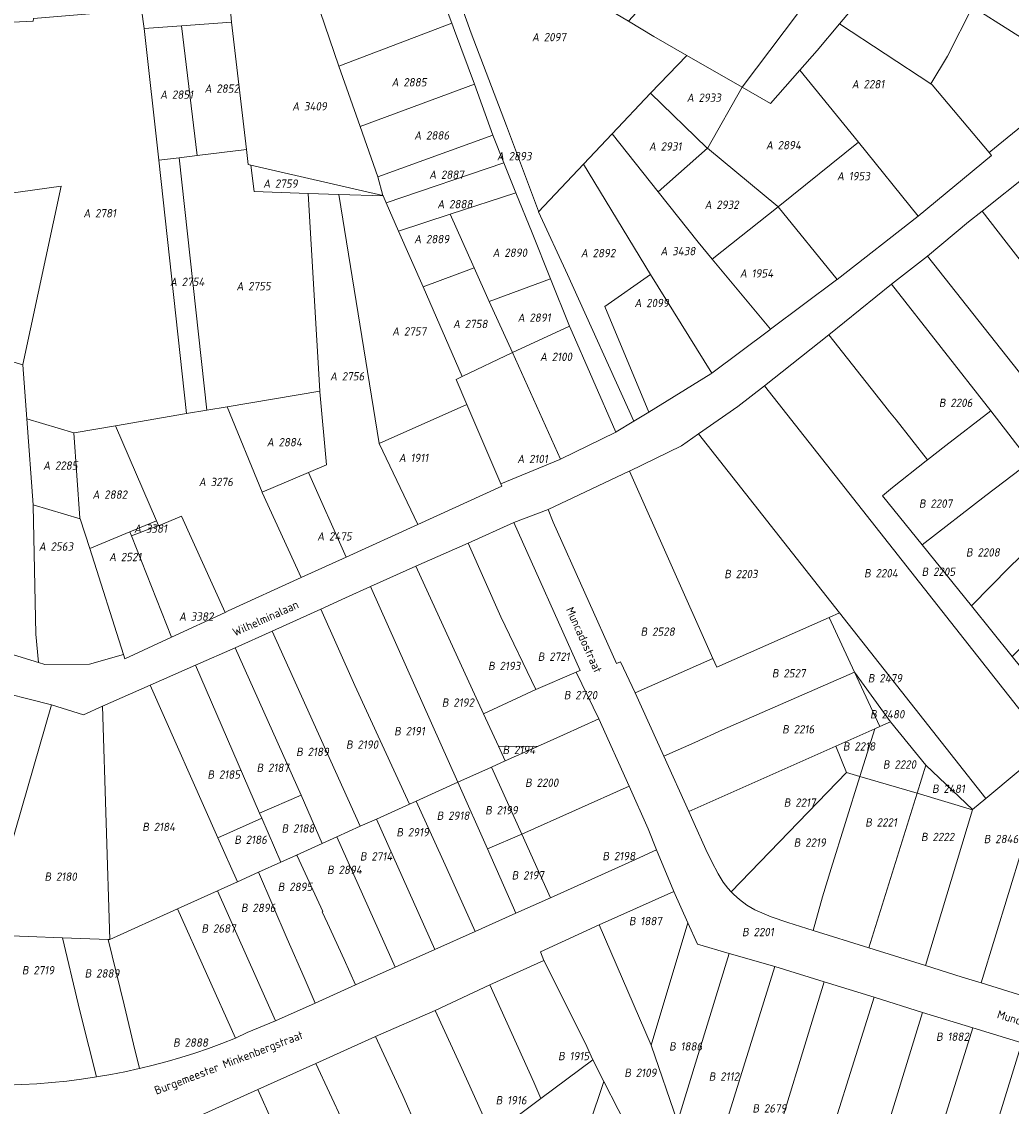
# Model space of a CAD drawing. Extents: x 184444 to 188300, y 345995 to 350408.
# Tile 36 of 43: x 187109 to 187323, y 348816 to 349050. Entities that reach past the tile are written whole.
import ezdxf
from ezdxf.enums import TextEntityAlignment as Align

# ---------------------------------------------------------------- set-up
doc = ezdxf.new("R2010")
doc.units = 0
for name, color, linetype, lineweight in [('B-WA-KG-GRENS_PERCEEL-GV', 30, 'Continuous', 18), ('B-WA-KG-GRENS_PERCEEL-S', 30, 'Continuous', 25), ('B-WA-OG-BEBOUWING_STRAATNAAM-T18', 10, 'Continuous', 18)]:
    doc.layers.add(name, color=color, linetype=linetype, lineweight=lineweight)
doc.styles.add('NLCS-ISO', font='NLCS-ISO.ttf', dxfattribs={"height": 1.8})
doc.styles.add('NLCS-ISO-M1000-T18', font='NLCS-ISO.ttf', dxfattribs={"height": 1.8})

# ---------------------------------------------------------------- blocks, each defined once
blk = doc.blocks.new('SKG-PERCEELNUMMER-SO')
at = {"style": 'NLCS-ISO', "oblique": 10, "flags": 1}
for tag, p in [('GEMEENTECODE', (0, 2.55)), ('PERCEELGROOTTE', (0, -2.45))]:
    blk.add_attdef(tag, text='', height=1.8, dxfattribs=at).set_placement(p, align=Align.MIDDLE_CENTER)
at = {"style": 'NLCS-ISO', "oblique": 10}
blk.add_attdef('SECTIE', text='', height=1.8, dxfattribs=at).set_placement((-0.5, 0), align=Align.MIDDLE_RIGHT)
blk.add_attdef('PERCEELNUMMER', text='', height=1.8, dxfattribs=at).set_placement((0.5, 0), align=Align.MIDDLE_LEFT)

msp = doc.modelspace()

# ---------------------------------------------------------------- linework, layer by layer
at = {"layer": 'B-WA-KG-GRENS_PERCEEL-GV', "flags": 128}
for points in [[(187297.107, 349062.997), (187292.385, 349057.319), (187285.652, 349049.282), (187305.343, 349036.341), (187308.926, 349042.34), (187314.351, 349052.933), (187323.794, 349070.309), (187306.858, 349080.139), (187297.651, 349063.65)], [(187274.302, 349075.486), (187271.099, 349077.333), (187255.731, 349058.599), (187251.381, 349062.15), (187240.15, 349049.837), (187245.646, 349046.535), (187252.731, 349042.474), (187264.686, 349035.631), (187288.763, 349067.612), (187288.807, 349067.687)], [(187216.975, 349063.783), (187201.547, 349073.037), (187198.281, 349069.552), (187206.251, 349047.271), (187213.892, 349027.299), (187220.743, 349008.889), (187220.79, 349008.785), (187230.455, 349019.077), (187236.641, 349025.617), (187244.945, 349034.339), (187252.731, 349042.474), (187245.646, 349046.535), (187240.15, 349049.837), (187228.582, 349056.795)], [(187323.794, 349070.309), (187314.351, 349052.933), (187331.117, 349042.312), (187332.799, 349045.286), (187341.097, 349060.234)], [(187171.695, 349057.947), (187177.715, 349040.185), (187202.078, 349049.433), (187194.482, 349069.782)], [(187264.686, 349035.631), (187270.815, 349032.127), (187277.104, 349039.28), (187280.877, 349043.571), (187285.652, 349049.282), (187292.385, 349057.319), (187297.107, 349062.997), (187288.807, 349067.687), (187288.763, 349067.612)], [(187154.427, 349055.568), (187154.073, 349055.519), (187154.584, 349049.682), (187157.802, 349022.176), (187158.187, 349018.999), (187158.781, 349018.864), (187187.247, 349012.314), (187186.168, 349016.322), (187182.316, 349027.161), (187177.715, 349040.185), (187171.695, 349057.947), (187170.763, 349060.865), (187169.839, 349059.352), (187165.654, 349058.715), (187160.022, 349057.89), (187160.205, 349056.372)], [(187144.902, 348965.298), (187138.91, 349019.89), (187135.732, 349048.297), (187135.218, 349052.416), (187111.922, 349050.471), (187111.854, 349049.842), (187107.363, 349049.626), (187107.112, 349048.687), (187097.181, 349011.46), (187117.882, 349014.281), (187109.581, 348975.855), (187109.588, 348975.764), (187110.466, 348964.132), (187120.582, 348961.141), (187120.64, 348961.122), (187129.573, 348962.673)], [(187317.917, 349021.561), (187338.068, 349037.973), (187331.117, 349042.312), (187314.351, 349052.933), (187308.926, 349042.34), (187305.343, 349036.341), (187305.603, 349036.171)], [(187157.802, 349022.176), (187154.584, 349049.682), (187143.795, 349048.873), (187147.19, 349020.887)], [(187177.715, 349040.185), (187182.316, 349027.161), (187207.007, 349036.271), (187202.65, 349047.888), (187202.078, 349049.433)], [(187317.917, 349021.561), (187305.603, 349036.171), (187305.343, 349036.341), (187285.652, 349049.282), (187280.877, 349043.571), (187277.104, 349039.28), (187289.777, 349023.78), (187302.595, 349007.87), (187318.435, 349020.915)], [(187138.91, 349019.89), (187143.279, 349020.415), (187147.19, 349020.887), (187143.795, 349048.873), (187135.732, 349048.297)], [(187264.686, 349035.631), (187252.731, 349042.474), (187244.945, 349034.339), (187257.09, 349022.548), (187257.188, 349022.468), (187257.311, 349022.576)], [(187257.188, 349022.468), (187272.367, 349009.941), (187272.457, 349009.83), (187289.777, 349023.78), (187277.104, 349039.28), (187270.815, 349032.127), (187264.686, 349035.631), (187257.311, 349022.576)], [(187186.168, 349016.322), (187210.934, 349025.326), (187207.007, 349036.271), (187182.316, 349027.161)], [(187236.641, 349025.617), (187246.553, 349013.103), (187257.188, 349022.468), (187257.09, 349022.548), (187244.945, 349034.339)], [(187213.317, 349019.36), (187210.934, 349025.326), (187186.168, 349016.322), (187187.247, 349012.314), (187187.302, 349012.189), (187187.935, 349010.745)], [(187236.641, 349025.617), (187230.455, 349019.077), (187244.884, 348995.238), (187258.169, 348974.001), (187270.663, 348983.372), (187270.815, 348983.489), (187258.209, 348998.593), (187255.193, 349002.208), (187255.179, 349002.227), (187246.553, 349013.103)], [(187272.457, 349009.83), (187285.144, 348994.195), (187302.595, 349007.87), (187289.777, 349023.78)], [(187157.802, 349022.176), (187147.19, 349020.887), (187143.279, 349020.415), (187149.269, 348966.036), (187153.657, 348966.774), (187173.635, 348970.097), (187171.135, 349012.752), (187159.44, 349013.135), (187158.781, 349018.864), (187158.187, 349018.999)], [(187258.209, 348998.593), (187272.457, 349009.83), (187272.367, 349009.941), (187257.188, 349022.468), (187246.553, 349013.103), (187255.179, 349002.227), (187255.193, 349002.208)], [(187144.902, 348965.298), (187149.269, 348966.036), (187143.279, 349020.415), (187138.91, 349019.89)], [(187171.135, 349012.752), (187177.709, 349012.531), (187187.302, 349012.189), (187187.247, 349012.314), (187158.781, 349018.864), (187159.44, 349013.135)], [(187187.935, 349010.745), (187190.62, 349004.617), (187201.713, 349008.243), (187215.918, 349012.853), (187213.317, 349019.36)], [(187244.884, 348995.238), (187230.455, 349019.077), (187220.79, 349008.785), (187227.005, 348995.261), (187241.336, 348963.643), (187244.54, 348965.584), (187235.063, 348988.362)], [(187316.414, 349008.95), (187321.557, 349002.242), (187325.135, 348997.69), (187334.396, 348986.037), (187344.863, 348994.615), (187326.725, 349017.111)], [(187099.907, 348978.678), (187109.588, 348975.764), (187109.581, 348975.855), (187117.882, 349014.281), (187097.181, 349011.46), (187089.237, 348981.897)], [(187171.135, 349012.752), (187173.635, 348970.097), (187173.641, 348969.981), (187175.09, 348954.274), (187171.166, 348952.6), (187179.323, 348934.37), (187194.776, 348941.364), (187186.425, 348958.826), (187177.709, 349012.531)], [(187204.346, 348973.286), (187195.893, 348992.589), (187190.62, 349004.617), (187187.935, 349010.745), (187187.302, 349012.189), (187177.709, 349012.531), (187186.425, 348958.826), (187205.35, 348967.212), (187202.999, 348972.65)], [(187206.923, 348996.669), (187210.17, 348989.479), (187223.326, 348994.314), (187219.372, 349004.235), (187215.918, 349012.853), (187201.713, 349008.243)], [(187258.209, 348998.593), (187270.815, 348983.489), (187285.049, 348994.134), (187285.144, 348994.195), (187272.457, 349009.83)], [(187201.713, 349008.243), (187190.62, 349004.617), (187195.893, 348992.589), (187206.923, 348996.669)], [(187304.6, 348999.212), (187329.028, 348968.334), (187341.027, 348977.605), (187335.234, 348984.982), (187334.396, 348986.037), (187325.135, 348997.69), (187321.557, 349002.242), (187316.414, 349008.95), (187313.469, 349006.6)], [(187204.346, 348973.286), (187215.182, 348978.429), (187210.17, 348989.479), (187206.923, 348996.669), (187195.893, 348992.589)], [(187210.17, 348989.479), (187215.182, 348978.429), (187227.431, 348984.148), (187223.326, 348994.314)], [(187244.54, 348965.584), (187257.949, 348973.832), (187258.169, 348974.001), (187244.884, 348995.238), (187235.063, 348988.362)], [(187296.896, 348993.149), (187283.354, 348982.243), (187295.415, 348966.987), (187296.453, 348965.694), (187297.889, 348963.948), (187304.651, 348955.338), (187308.553, 348958.429), (187318.293, 348965.872)], [(187215.182, 348978.429), (187225.479, 348955.475), (187237.454, 348961.309), (187227.49, 348984.004), (187227.431, 348984.148)], [(187283.354, 348982.243), (187269.493, 348971.236), (187330.739, 348893.561), (187330.915, 348902.949), (187322.919, 348912.95), (187314.141, 348923.866), (187303.486, 348936.976), (187294.909, 348947.556), (187297.093, 348949.356), (187304.309, 348955.079), (187304.651, 348955.338), (187297.889, 348963.948), (187296.453, 348965.694), (187295.415, 348966.987)], [(187109.588, 348975.764), (187099.907, 348978.678), (187088.269, 348939.054), (187086.072, 348939.54), (187083.972, 348933.247), (187071.647, 348936.934), (187068.169, 348925.146), (187074.259, 348923.397), (187088.817, 348919.029), (187112.999, 348911.658), (187112.438, 348917.727), (187111.82, 348945.499), (187111.81, 348945.646), (187110.466, 348964.132)], [(187205.35, 348967.212), (187212.663, 348950.153), (187225.356, 348955.414), (187225.479, 348955.475), (187215.182, 348978.429), (187204.346, 348973.286), (187202.999, 348972.65)], [(187153.657, 348966.774), (187161.168, 348948.321), (187171.166, 348952.6), (187175.09, 348954.274), (187173.641, 348969.981), (187173.635, 348970.097)], [(187255.29, 348960.925), (187285.653, 348922.356), (187317.24, 348882.331), (187330.739, 348893.561), (187269.493, 348971.236), (187263.758, 348966.795)], [(187205.35, 348967.212), (187186.425, 348958.826), (187194.776, 348941.364), (187212.882, 348949.63), (187212.663, 348950.153)], [(187169.606, 348929.936), (187161.176, 348948.301), (187161.168, 348948.321), (187153.657, 348966.774), (187149.269, 348966.036), (187144.902, 348965.298), (187129.573, 348962.673), (187138.408, 348942.153), (187138.83, 348941.172), (187138.875, 348941.068), (187143.815, 348943.154), (187153.214, 348922.444), (187153.865, 348922.745)], [(187326.779, 348954.88), (187318.293, 348965.872), (187308.553, 348958.429), (187304.651, 348955.338), (187304.309, 348955.079), (187297.093, 348949.356), (187294.909, 348947.556), (187303.486, 348936.976), (187317.224, 348947.597)], [(187120.582, 348961.141), (187110.466, 348964.132), (187111.81, 348945.646), (187121.955, 348942.597), (187121.916, 348942.717)], [(187129.573, 348962.673), (187120.64, 348961.122), (187120.582, 348961.141), (187121.916, 348942.717), (187121.955, 348942.597), (187124.056, 348936.175), (187132.685, 348939.779), (187138.408, 348942.153)], [(187258.338, 348912.493), (187259.199, 348910.603), (187283.399, 348921.359), (187285.653, 348922.356), (187255.29, 348960.925), (187255.26, 348960.904), (187251.58, 348958.356), (187240.369, 348952.867)], [(187303.486, 348936.976), (187314.141, 348923.866), (187322.41, 348932.261), (187326.325, 348936.042), (187334.989, 348944.451), (187328.758, 348952.261), (187326.779, 348954.88), (187317.224, 348947.597)], [(187161.168, 348948.321), (187161.176, 348948.301), (187169.606, 348929.936), (187179.323, 348934.37), (187171.166, 348952.6)], [(187222.859, 348944.617), (187223.898, 348941.872), (187237.585, 348911.438), (187238.453, 348911.762), (187241.574, 348905.087), (187258.338, 348912.493), (187240.369, 348952.867), (187240.336, 348952.851)], [(187112.999, 348911.658), (187114.381, 348911.228), (187123.977, 348911.264), (187131.274, 348913.385), (187124.056, 348936.175), (187121.955, 348942.597), (187111.81, 348945.646), (187111.82, 348945.499), (187112.438, 348917.727)], [(187334.989, 348944.451), (187326.325, 348936.042), (187322.41, 348932.261), (187314.141, 348923.866), (187322.919, 348912.95), (187341.715, 348931.811), (187343.687, 348935.418)], [(187138.408, 348942.153), (187132.685, 348939.779), (187133.012, 348938.954), (187138.83, 348941.172)], [(187141.677, 348917.11), (187153.214, 348922.444), (187143.815, 348943.154), (187138.875, 348941.068), (187138.83, 348941.172), (187133.012, 348938.954)], [(187228.917, 348909.527), (187229.715, 348909.91), (187229.741, 348909.922), (187215.461, 348941.792), (187205.595, 348937.352), (187212.624, 348921.484), (187220.198, 348905.788)], [(187132.685, 348939.779), (187124.056, 348936.175), (187131.274, 348913.385), (187131.614, 348912.395), (187141.677, 348917.11), (187133.012, 348938.954)], [(187208.903, 348900.565), (187220.198, 348905.788), (187212.624, 348921.484), (187205.595, 348937.352), (187194.355, 348932.363)], [(187184.542, 348927.986), (187203.378, 348885.809), (187210.636, 348889.083), (187213.607, 348890.422), (187212.151, 348893.562), (187208.903, 348900.565), (187194.355, 348932.363)], [(187194.43, 348881.775), (187203.378, 348885.809), (187184.542, 348927.986), (187179.189, 348925.572), (187173.818, 348923.156), (187181.147, 348906.68), (187192.982, 348881.122)], [(187185.813, 348877.89), (187192.982, 348881.122), (187181.147, 348906.68), (187173.818, 348923.156), (187163.379, 348918.416), (187182.322, 348876.317)], [(187258.338, 348912.493), (187241.574, 348905.087), (187247.781, 348891.459), (187254.457, 348894.409), (187260.464, 348897.124), (187288.887, 348909.525), (187283.399, 348921.359), (187259.199, 348910.603)], [(187285.653, 348922.356), (187283.399, 348921.359), (187288.887, 348909.525), (187296.671, 348898.847), (187304.25, 348889.475), (187314.361, 348879.938), (187317.24, 348882.331)], [(187182.322, 348876.317), (187163.379, 348918.416), (187155.396, 348914.798), (187169.571, 348882.999), (187174.151, 348872.628), (187177.261, 348874.032)], [(187169.571, 348882.999), (187155.396, 348914.798), (187146.796, 348911.025), (187160.645, 348879.128)], [(187151.666, 348873.84), (187161.1, 348878.074), (187160.645, 348879.128), (187146.796, 348911.025), (187137.058, 348906.768)], [(187220.198, 348905.788), (187208.903, 348900.565), (187212.151, 348893.562), (187220.56, 348893.546), (187226.147, 348896.031), (187233.745, 348899.504), (187228.917, 348909.527)], [(187288.887, 348909.525), (187260.464, 348897.124), (187254.457, 348894.409), (187247.781, 348891.459), (187253.182, 348879.483), (187284.839, 348893.584), (187293.262, 348897.331), (187294.363, 348897.82)], [(187294.363, 348897.82), (187296.671, 348898.847), (187288.887, 348909.525)], [(187155.859, 348864.36), (187151.666, 348873.84), (187137.058, 348906.768), (187126.76, 348902.188), (187128.353, 348851.917), (187142.947, 348858.519), (187151.538, 348862.405)], [(187101.418, 348852.89), (187115.759, 348902.511), (187101.526, 348906.115), (187090.287, 348869.649), (187089.763, 348870.041), (187074.909, 348853.817), (187077.1, 348853.752), (187077.179, 348853.75), (187086.237, 348853.48), (187095.176, 348853.214), (187098.051, 348853.128), (187100.6, 348850.077)], [(187127.972, 348851.931), (187128.353, 348851.917), (187126.76, 348902.188), (187122.677, 348900.37), (187115.759, 348902.511), (187101.418, 348852.89), (187103.306, 348852.823), (187118.172, 348852.295)], [(187217.152, 348874.645), (187240.285, 348884.991), (187233.745, 348899.504), (187226.147, 348896.031), (187220.56, 348893.546), (187220.25, 348893.407), (187213.607, 348890.422), (187210.636, 348889.083)], [(187287.175, 348887.926), (187290.07, 348887.073), (187293.262, 348897.331), (187284.839, 348893.584)], [(187290.07, 348887.073), (187302.38, 348883.438), (187304.25, 348889.475), (187296.671, 348898.847), (187294.363, 348897.82), (187293.262, 348897.331)], [(187213.607, 348890.422), (187220.25, 348893.407), (187220.56, 348893.546), (187212.151, 348893.562)], [(187253.182, 348879.483), (187254.348, 348876.93), (187256.866, 348871.297), (187258.126, 348868.656), (187259.481, 348866.063), (187260.583, 348864.314), (187261.612, 348862.982), (187262.334, 348862.172), (187287.175, 348887.926), (187284.839, 348893.584)], [(187325.016, 348871.467), (187326.493, 348876.313), (187331.675, 348893.318), (187330.739, 348893.561), (187317.24, 348882.331), (187314.361, 348879.938), (187314.35, 348879.9), (187304.212, 348846.289), (187312.083, 348843.819), (187316.202, 348842.613)], [(187203.378, 348885.809), (187209.744, 348871.469), (187217.152, 348874.645), (187210.636, 348889.083)], [(187279.968, 348853.872), (187281.964, 348861.115), (187283.87, 348867.234), (187290.07, 348887.073), (187287.175, 348887.926), (187262.334, 348862.172), (187262.891, 348861.605), (187264.089, 348860.525), (187265.693, 348859.329), (187267.421, 348858.296), (187270.934, 348856.791), (187274.555, 348855.577)], [(187314.35, 348879.9), (187314.361, 348879.938), (187304.25, 348889.475), (187302.38, 348883.438)], [(187201.04, 348867.224), (187207.114, 348853.671), (187215.913, 348857.607), (187209.744, 348871.469), (187203.378, 348885.809), (187194.43, 348881.775)], [(187302.38, 348883.438), (187290.07, 348887.073), (187283.87, 348867.234), (187281.964, 348861.115), (187279.968, 348853.872), (187291.987, 348850.119)], [(187217.152, 348874.645), (187223.342, 348860.919), (187241.691, 348869.139), (187246.205, 348871.267), (187244.427, 348875.81), (187240.285, 348884.991)], [(187291.987, 348850.119), (187304.212, 348846.289), (187314.35, 348879.9), (187302.38, 348883.438)], [(187174.151, 348872.628), (187169.571, 348882.999), (187160.645, 348879.128), (187161.1, 348878.074), (187165.189, 348868.577), (187168.626, 348870.13)], [(187198.451, 348849.795), (187207.114, 348853.671), (187201.04, 348867.224), (187194.43, 348881.775), (187192.982, 348881.122), (187185.813, 348877.89)], [(187160.403, 348866.414), (187165.189, 348868.577), (187161.1, 348878.074), (187151.666, 348873.84), (187155.859, 348864.36)], [(187177.261, 348874.032), (187189.886, 348845.963), (187198.451, 348849.795), (187185.813, 348877.89), (187182.322, 348876.317)], [(187181.318, 348842.13), (187189.886, 348845.963), (187177.261, 348874.032), (187174.151, 348872.628), (187168.626, 348870.13), (187168.718, 348869.933), (187174.245, 348857.925), (187174.164, 348857.886), (187175.277, 348855.435), (187178.846, 348847.576)], [(187217.152, 348874.645), (187209.744, 348871.469), (187215.913, 348857.607), (187223.342, 348860.919)], [(187316.202, 348842.613), (187325.392, 348839.718), (187329.666, 348853.119), (187334.05, 348868.783), (187325.016, 348871.467)], [(187168.626, 348870.13), (187165.189, 348868.577), (187160.403, 348866.414), (187166.609, 348852.068), (187170.229, 348843.699), (187172.595, 348838.228), (187181.318, 348842.13), (187178.846, 348847.576), (187175.277, 348855.435), (187174.164, 348857.886), (187174.245, 348857.925), (187168.718, 348869.933)], [(187164.069, 348834.414), (187172.595, 348838.228), (187170.229, 348843.699), (187166.609, 348852.068), (187160.403, 348866.414), (187155.859, 348864.36), (187151.538, 348862.405)], [(187155.429, 348830.635), (187157.976, 348831.874), (187164.069, 348834.414), (187151.538, 348862.405), (187142.947, 348858.519)], [(187249.94, 348862.272), (187233.835, 348855.052), (187245.073, 348829.112), (187252.935, 348855.529)], [(187134.732, 348824.119), (187137.676, 348824.834), (187140.686, 348825.636), (187143.677, 348826.505), (187146.649, 348827.44), (187149.599, 348828.44), (187152.526, 348829.505), (187155.429, 348830.635), (187142.947, 348858.519), (187128.353, 348851.917), (187127.972, 348851.931), (187131.444, 348837.851), (187133.485, 348829.328)], [(187241.005, 348809.218), (187248.975, 348806.947), (187253.48, 348805.663), (187250.753, 348812.589), (187245.073, 348829.112), (187233.835, 348855.052), (187221.167, 348849.292), (187221.955, 348847.367), (187230.806, 348829.646), (187232.483, 348826.019), (187234.872, 348821.318)], [(187250.753, 348812.589), (187261.849, 348848.882), (187255.026, 348850.932), (187252.935, 348855.529), (187245.073, 348829.112)], [(187103.306, 348852.823), (187102.806, 348836.59), (187102.882, 348820.488), (187106.124, 348820.523), (187109.364, 348820.633), (187112.601, 348820.817), (187115.833, 348821.076), (187119.058, 348821.409), (187122.275, 348821.816), (187125.481, 348822.297), (187122.176, 348835.432), (187121.525, 348838.066), (187118.172, 348852.295)], [(187125.481, 348822.297), (187128.55, 348822.83), (187131.607, 348823.431), (187134.649, 348824.099), (187134.732, 348824.119), (187133.485, 348829.328), (187131.444, 348837.851), (187127.972, 348851.931), (187118.172, 348852.295), (187121.525, 348838.066), (187122.176, 348835.432)], [(187254.481, 348805.38), (187259.545, 348807.079), (187271.692, 348846.075), (187261.849, 348848.882), (187250.753, 348812.589), (187253.48, 348805.663)], [(187210.307, 348842.121), (187219.798, 348821.205), (187221.269, 348817.629), (187232.483, 348826.019), (187230.806, 348829.646), (187221.955, 348847.367)], [(187282.329, 348842.813), (187271.692, 348846.075), (187259.545, 348807.079), (187258.644, 348804.2), (187266.201, 348802.056), (187269.611, 348801.089)], [(187198.506, 348836.621), (187203.873, 348824.894), (187206.944, 348818.096), (187210.736, 348809.738), (187221.269, 348817.629), (187219.798, 348821.205), (187210.307, 348842.121)], [(187293.132, 348839.5), (187282.329, 348842.813), (187269.611, 348801.089), (187274.977, 348799.567), (187280.154, 348798.099)], [(187280.154, 348798.099), (187290.898, 348795.006), (187303.574, 348836.21), (187293.132, 348839.5)], [(187185.652, 348831.015), (187191.493, 348818.288), (187194.623, 348811.245), (187198.14, 348803.576), (187208.164, 348808.077), (187209.07, 348808.483), (187210.736, 348809.738), (187206.944, 348818.096), (187203.873, 348824.894), (187198.506, 348836.621)], [(187300.888, 348792.159), (187301.641, 348791.945), (187314.422, 348832.883), (187303.574, 348836.21), (187290.898, 348795.006), (187292.258, 348794.618)], [(187301.641, 348791.945), (187312.395, 348788.894), (187324.946, 348829.679), (187314.422, 348832.883)], [(187172.753, 348825.205), (187178.671, 348812.546), (187181.789, 348805.563), (187185.338, 348797.792), (187195.17, 348802.239), (187198.14, 348803.576), (187194.623, 348811.245), (187191.493, 348818.288), (187185.652, 348831.015)], [(187344.645, 348779.68), (187357.037, 348819.639), (187324.946, 348829.679), (187312.395, 348788.894), (187318.139, 348787.253), (187326.801, 348784.779), (187335.369, 348782.332)], [(187160.252, 348819.573), (187172.616, 348792.004), (187182.009, 348796.279), (187185.338, 348797.792), (187181.789, 348805.563), (187178.671, 348812.546), (187172.753, 348825.205)], [(187225.394, 348791.712), (187228.995, 348803.255), (187230.746, 348808.963), (187231.713, 348811.871), (187234.872, 348821.318), (187232.483, 348826.019), (187221.269, 348817.629), (187210.736, 348809.738), (187209.07, 348808.483), (187208.164, 348808.077), (187209.589, 348805.869), (187212.633, 348800.274), (187217.663, 348790.94), (187221.376, 348792.954)], [(187231.713, 348811.871), (187241.005, 348809.218), (187234.872, 348821.318)], [(187168.83, 348790.282), (187172.616, 348792.004), (187160.252, 348819.573), (187147.402, 348813.785), (187153.238, 348801.037), (187156.298, 348794.182), (187159.691, 348786.12)]]:
    msp.add_lwpolyline(points, close=True, dxfattribs=at)
for points in [[(187194.482, 349069.782), (187202.078, 349049.433), (187202.65, 349047.888), (187207.007, 349036.271), (187210.934, 349025.326), (187213.317, 349019.36), (187215.918, 349012.853), (187219.372, 349004.235), (187223.326, 348994.314), (187227.431, 348984.148), (187227.49, 348984.004), (187237.454, 348961.309), (187237.546, 348961.354), (187241.336, 348963.643), (187227.005, 348995.261), (187220.79, 349008.785), (187220.743, 349008.889), (187213.892, 349027.299), (187206.251, 349047.271), (187198.281, 349069.552)], [(187107.363, 349049.626), (187111.854, 349049.842), (187111.922, 349050.471), (187135.218, 349052.416), (187135.732, 349048.297), (187143.795, 349048.873), (187154.584, 349049.682), (187154.073, 349055.519), (187153.908, 349057.759), (187150.891, 349057.466), (187140.895, 349056.623), (187133.723, 349056.01), (187127.814, 349055.528), (187121.807, 349055.059), (187111.579, 349054.261), (187104.966, 349053.572)], [(187338.068, 349037.973), (187317.917, 349021.561), (187318.435, 349020.915), (187302.595, 349007.87), (187285.144, 348994.195), (187285.049, 348994.134), (187270.815, 348983.489), (187270.663, 348983.372), (187258.169, 348974.001), (187257.949, 348973.832), (187244.54, 348965.584), (187241.336, 348963.643), (187237.546, 348961.354), (187237.454, 348961.309), (187225.479, 348955.475), (187225.356, 348955.414), (187212.663, 348950.153), (187212.882, 348949.63), (187194.776, 348941.364), (187179.323, 348934.37), (187169.606, 348929.936), (187153.865, 348922.745), (187153.214, 348922.444), (187141.677, 348917.11), (187131.614, 348912.395), (187131.274, 348913.385), (187123.977, 348911.264), (187114.381, 348911.228), (187112.999, 348911.658), (187088.817, 348919.029)], [(187101.526, 348906.115), (187115.759, 348902.511), (187122.677, 348900.37), (187126.76, 348902.188), (187137.058, 348906.768), (187146.796, 348911.025), (187155.396, 348914.798), (187163.379, 348918.416), (187173.818, 348923.156), (187179.189, 348925.572), (187184.542, 348927.986), (187194.355, 348932.363), (187205.595, 348937.352), (187215.461, 348941.792), (187222.859, 348944.617), (187240.336, 348952.851), (187240.369, 348952.867), (187251.58, 348958.356), (187255.26, 348960.904), (187255.29, 348960.925), (187263.758, 348966.795), (187269.493, 348971.236), (187283.354, 348982.243), (187296.896, 348993.149), (187304.6, 348999.212), (187313.469, 349006.6), (187316.414, 349008.95), (187326.725, 349017.111)], [(187329.028, 348968.334), (187304.6, 348999.212), (187296.896, 348993.149), (187318.293, 348965.872), (187326.779, 348954.88)], [(187325.392, 348839.718), (187316.202, 348842.613), (187312.083, 348843.819), (187304.212, 348846.289), (187291.987, 348850.119), (187279.968, 348853.872), (187274.555, 348855.577), (187270.934, 348856.791), (187267.421, 348858.296), (187265.693, 348859.329), (187264.089, 348860.525), (187262.891, 348861.605), (187262.334, 348862.172), (187261.612, 348862.982), (187260.583, 348864.314), (187259.481, 348866.063), (187258.126, 348868.656), (187256.866, 348871.297), (187254.348, 348876.93), (187253.182, 348879.483), (187247.781, 348891.459), (187241.574, 348905.087), (187238.453, 348911.762), (187237.585, 348911.438), (187223.898, 348941.872), (187222.859, 348944.617), (187215.461, 348941.792), (187229.741, 348909.922), (187229.715, 348909.91), (187228.917, 348909.527), (187233.745, 348899.504), (187240.285, 348884.991), (187244.427, 348875.81), (187246.205, 348871.267), (187249.94, 348862.272), (187252.935, 348855.529), (187255.026, 348850.932), (187261.849, 348848.882), (187271.692, 348846.075), (187282.329, 348842.813), (187293.132, 348839.5), (187303.574, 348836.21), (187314.422, 348832.883), (187324.946, 348829.679)], [(187147.402, 348813.785), (187160.252, 348819.573), (187172.753, 348825.205), (187185.652, 348831.015), (187198.506, 348836.621), (187210.307, 348842.121), (187221.955, 348847.367), (187221.167, 348849.292), (187233.835, 348855.052), (187249.94, 348862.272), (187246.205, 348871.267), (187241.691, 348869.139), (187223.342, 348860.919), (187215.913, 348857.607), (187207.114, 348853.671), (187198.451, 348849.795), (187189.886, 348845.963), (187181.318, 348842.13), (187172.595, 348838.228), (187164.069, 348834.414), (187157.976, 348831.874), (187155.429, 348830.635), (187152.526, 348829.505), (187149.599, 348828.44), (187146.649, 348827.44), (187143.677, 348826.505), (187140.686, 348825.636), (187137.676, 348824.834), (187134.732, 348824.119), (187134.649, 348824.099), (187131.607, 348823.431), (187128.55, 348822.83), (187125.481, 348822.297), (187122.275, 348821.816), (187119.058, 348821.409), (187115.833, 348821.076), (187112.601, 348820.817), (187109.364, 348820.633), (187106.124, 348820.523)]]:
    msp.add_lwpolyline(points, dxfattribs=at)

# ---------------------------------------------------------------- block references
at = {"layer": 'B-WA-KG-GRENS_PERCEEL-S', "color": 30}
for p, values in [((187221.397, 349046.435), {'PERCEELNUMMER': '2097', 'SECTIE': 'A'}), ((187191.129, 349036.707), {'PERCEELNUMMER': '2885', 'SECTIE': 'A'}), ((187150.815, 349035.346), {'PERCEELNUMMER': '2852', 'SECTIE': 'A'}), ((187290.329, 349036.285), {'PERCEELNUMMER': '2281', 'SECTIE': 'A'}), ((187141.233, 349034.034), {'PERCEELNUMMER': '2851', 'SECTIE': 'A'}), ((187254.765, 349033.384), {'PERCEELNUMMER': '2933', 'SECTIE': 'A'}), ((187169.7, 349031.516), {'PERCEELNUMMER': '3409', 'SECTIE': 'A'}), ((187196.007, 349025.247), {'PERCEELNUMMER': '2886', 'SECTIE': 'A'}), ((187246.604, 349022.872), {'PERCEELNUMMER': '2931', 'SECTIE': 'A'}), ((187271.828, 349023.146), {'PERCEELNUMMER': '2894', 'SECTIE': 'A'}), ((187213.832, 349020.772), {'PERCEELNUMMER': '2893', 'SECTIE': 'A'}), ((187199.232, 349016.78), {'PERCEELNUMMER': '2887', 'SECTIE': 'A'}), ((187287.142, 349016.465), {'PERCEELNUMMER': '1953', 'SECTIE': 'A'}), ((187163.452, 349014.858), {'PERCEELNUMMER': '2759', 'SECTIE': 'A'}), ((187124.673, 349008.468), {'PERCEELNUMMER': '2781', 'SECTIE': 'A'}), ((187200.981, 349010.428), {'PERCEELNUMMER': '2888', 'SECTIE': 'A'}), ((187258.61, 349010.305), {'PERCEELNUMMER': '2932', 'SECTIE': 'A'}), ((187195.997, 349002.896), {'PERCEELNUMMER': '2889', 'SECTIE': 'A'}), ((187212.902, 348999.959), {'PERCEELNUMMER': '2890', 'SECTIE': 'A'}), ((187231.923, 348999.88), {'PERCEELNUMMER': '2892', 'SECTIE': 'A'}), ((187249.089, 349000.305), {'PERCEELNUMMER': '3438', 'SECTIE': 'A'}), ((187266.209, 348995.503), {'PERCEELNUMMER': '1954', 'SECTIE': 'A'}), ((187143.346, 348993.681), {'PERCEELNUMMER': '2754', 'SECTIE': 'A'}), ((187157.674, 348992.759), {'PERCEELNUMMER': '2755', 'SECTIE': 'A'}), ((187243.484, 348989.123), {'PERCEELNUMMER': '2099', 'SECTIE': 'A'}), ((187218.306, 348985.964), {'PERCEELNUMMER': '2891', 'SECTIE': 'A'}), ((187191.248, 348983.01), {'PERCEELNUMMER': '2757', 'SECTIE': 'A'}), ((187204.363, 348984.602), {'PERCEELNUMMER': '2758', 'SECTIE': 'A'}), ((187223.124, 348977.523), {'PERCEELNUMMER': '2100', 'SECTIE': 'A'}), ((187177.856, 348973.322), {'PERCEELNUMMER': '2756', 'SECTIE': 'A'}), ((187309.053, 348967.598), {'PERCEELNUMMER': '2206', 'SECTIE': 'B'}), ((187164.225, 348959.117), {'PERCEELNUMMER': '2884', 'SECTIE': 'A'}), ((187192.675, 348955.729), {'PERCEELNUMMER': '1911', 'SECTIE': 'A'}), ((187218.215, 348955.503), {'PERCEELNUMMER': '2101', 'SECTIE': 'A'}), ((187116.017, 348954.086), {'PERCEELNUMMER': '2285', 'SECTIE': 'A'}), ((187149.568, 348950.543), {'PERCEELNUMMER': '3276', 'SECTIE': 'A'}), ((187126.649, 348947.826), {'PERCEELNUMMER': '2882', 'SECTIE': 'A'}), ((187304.754, 348945.886), {'PERCEELNUMMER': '2207', 'SECTIE': 'B'}), ((187135.627, 348940.49), {'PERCEELNUMMER': '3381', 'SECTIE': 'A'}), ((187175.088, 348938.824), {'PERCEELNUMMER': '2475', 'SECTIE': 'A'}), ((187115.076, 348936.635), {'PERCEELNUMMER': '2563', 'SECTIE': 'A'}), ((187130.217, 348934.371), {'PERCEELNUMMER': '2521', 'SECTIE': 'A'}), ((187314.89, 348935.364), {'PERCEELNUMMER': '2208', 'SECTIE': 'B'}), ((187305.329, 348931.198), {'PERCEELNUMMER': '2205', 'SECTIE': 'B'}), ((187262.782, 348930.707), {'PERCEELNUMMER': '2203', 'SECTIE': 'B'}), ((187292.922, 348930.873), {'PERCEELNUMMER': '2204', 'SECTIE': 'B'}), ((187145.307, 348921.547), {'PERCEELNUMMER': '3382', 'SECTIE': 'A'}), ((187244.739, 348918.286), {'PERCEELNUMMER': '2528', 'SECTIE': 'B'}), ((187222.579, 348912.888), {'PERCEELNUMMER': '2721', 'SECTIE': 'B'}), ((187211.866, 348910.882), {'PERCEELNUMMER': '2193', 'SECTIE': 'B'}), ((187273.046, 348909.299), {'PERCEELNUMMER': '2527', 'SECTIE': 'B'}), ((187293.736, 348908.231), {'PERCEELNUMMER': '2479', 'SECTIE': 'B'}), ((187228.196, 348904.603), {'PERCEELNUMMER': '2720', 'SECTIE': 'B'}), ((187201.9, 348902.997), {'PERCEELNUMMER': '2192', 'SECTIE': 'B'}), ((187294.222, 348900.472), {'PERCEELNUMMER': '2480', 'SECTIE': 'B'}), ((187191.617, 348896.835), {'PERCEELNUMMER': '2191', 'SECTIE': 'B'}), ((187275.263, 348897.234), {'PERCEELNUMMER': '2216', 'SECTIE': 'B'}), ((187181.235, 348893.929), {'PERCEELNUMMER': '2190', 'SECTIE': 'B'}), ((187170.486, 348892.371), {'PERCEELNUMMER': '2189', 'SECTIE': 'B'}), ((187214.974, 348892.774), {'PERCEELNUMMER': '2194', 'SECTIE': 'B'}), ((187288.349, 348893.54), {'PERCEELNUMMER': '2218', 'SECTIE': 'B'}), ((187296.99, 348889.647), {'PERCEELNUMMER': '2220', 'SECTIE': 'B'}), ((187151.367, 348887.481), {'PERCEELNUMMER': '2185', 'SECTIE': 'B'}), ((187161.965, 348888.939), {'PERCEELNUMMER': '2187', 'SECTIE': 'B'}), ((187219.845, 348885.715), {'PERCEELNUMMER': '2200', 'SECTIE': 'B'}), ((187307.579, 348884.419), {'PERCEELNUMMER': '2481', 'SECTIE': 'B'}), ((187211.237, 348879.782), {'PERCEELNUMMER': '2199', 'SECTIE': 'B'}), ((187275.616, 348881.436), {'PERCEELNUMMER': '2217', 'SECTIE': 'B'}), ((187200.79, 348878.602), {'PERCEELNUMMER': '2918', 'SECTIE': 'B'}), ((187137.317, 348876.194), {'PERCEELNUMMER': '2184', 'SECTIE': 'B'}), ((187167.356, 348875.862), {'PERCEELNUMMER': '2188', 'SECTIE': 'B'}), ((187293.167, 348877.165), {'PERCEELNUMMER': '2221', 'SECTIE': 'B'}), ((187157.152, 348873.422), {'PERCEELNUMMER': '2186', 'SECTIE': 'B'}), ((187192.098, 348875.04), {'PERCEELNUMMER': '2919', 'SECTIE': 'B'}), ((187277.757, 348872.819), {'PERCEELNUMMER': '2219', 'SECTIE': 'B'}), ((187305.194, 348874.025), {'PERCEELNUMMER': '2222', 'SECTIE': 'B'}), ((187318.722, 348873.581), {'PERCEELNUMMER': '2846', 'SECTIE': 'B'}), ((187184.238, 348869.837), {'PERCEELNUMMER': '2714', 'SECTIE': 'B'}), ((187236.514, 348869.907), {'PERCEELNUMMER': '2198', 'SECTIE': 'B'}), ((187177.168, 348866.94), {'PERCEELNUMMER': '2894', 'SECTIE': 'B'}), ((187216.947, 348865.754), {'PERCEELNUMMER': '2197', 'SECTIE': 'B'}), ((187116.233, 348865.47), {'PERCEELNUMMER': '2180', 'SECTIE': 'B'}), ((187166.526, 348863.279), {'PERCEELNUMMER': '2895', 'SECTIE': 'B'}), ((187158.599, 348858.749), {'PERCEELNUMMER': '2896', 'SECTIE': 'B'}), ((187150.083, 348854.297), {'PERCEELNUMMER': '2687', 'SECTIE': 'B'}), ((187242.223, 348855.893), {'PERCEELNUMMER': '1887', 'SECTIE': 'B'}), ((187266.616, 348853.526), {'PERCEELNUMMER': '2201', 'SECTIE': 'B'}), ((187111.361, 348845.291), {'PERCEELNUMMER': '2719', 'SECTIE': 'B'}), ((187124.896, 348844.613), {'PERCEELNUMMER': '2889', 'SECTIE': 'B'}), ((187308.434, 348830.969), {'PERCEELNUMMER': '1882', 'SECTIE': 'B'}), ((187143.962, 348829.709), {'PERCEELNUMMER': '2888', 'SECTIE': 'B'}), ((187250.887, 348828.879), {'PERCEELNUMMER': '1886', 'SECTIE': 'B'}), ((187226.957, 348826.795), {'PERCEELNUMMER': '1915', 'SECTIE': 'B'}), ((187241.244, 348823.195), {'PERCEELNUMMER': '2109', 'SECTIE': 'B'}), ((187259.445, 348822.383), {'PERCEELNUMMER': '2112', 'SECTIE': 'B'}), ((187213.499, 348817.274), {'PERCEELNUMMER': '1916', 'SECTIE': 'B'}), ((187268.857, 348815.518), {'PERCEELNUMMER': '2679', 'SECTIE': 'B'})]:
    msp.add_blockref('SKG-PERCEELNUMMER-SO', p, dxfattribs=at).add_auto_attribs(values)

# ---------------------------------------------------------------- texts
at = {"layer": 'B-WA-OG-BEBOUWING_STRAATNAAM-T18', "style": 'NLCS-ISO-M1000-T18'}
for s, rotation, p in [('Wilhelminalaan', 24.2, (187161.916, 348921.171)), ('Muncadostraat', 294.3, (187230.589, 348916.492)), ('Muncadostraat', 342.9, (187327.043, 348833.652)), ('Burgemeester Minkenbergstraat', 21, (187154.079, 348825.144))]:
    msp.add_text(s, height=1.8, rotation=rotation, dxfattribs=at).set_placement(p, align=Align.MIDDLE)

doc.saveas('drawing.dxf')
